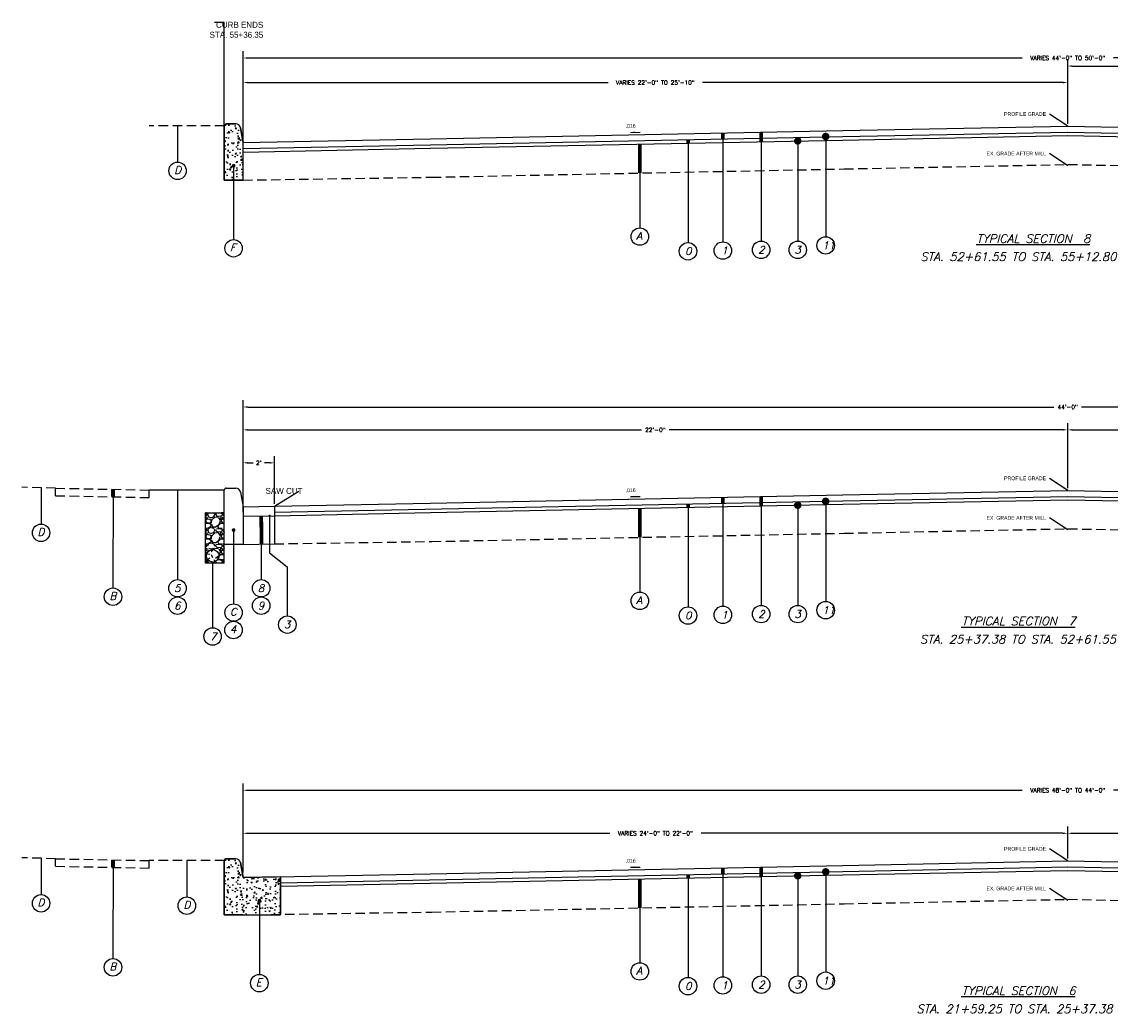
# Model space of a CAD drawing. Header units: feet. Extents: x 0 to 1837476, y 0 to 429622.
# Tile 24 of 33: x 1762581 to 1762610, y 428908 to 428935. Entities that reach past the tile are written whole.
import ezdxf

# ---------------------------------------------------------------- set-up
doc = ezdxf.new("R2010")
doc.units = ezdxf.units.FT
doc.header["$MEASUREMENT"] = 0
doc.linetypes.add('DASHED2', pattern=[0.375, 0.25, -0.125])
doc.layers.add('A-DETL-DIMS', color=1, linetype='Continuous')
doc.styles.add('Annotative', font='txt')
doc.styles.add('SIMPLEX', font='SIMPLEX.shx')
doc.styles.add('Text_30', font='romans.shx', dxfattribs={"oblique": 15, "height": 3})
doc.dimstyles.new('Annotative', dxfattribs={"dimtxt": 0.1128, "dimasz": 0.125, "dimexe": 0.18, "dimexo": 0.0625, "dimgap": 0.09, "dimtad": 0, "dimtih": 1, "dimtoh": 1, "dimdec": 1, "dimzin": 0, "dimdsep": 46, "dimtxsty": 'SIMPLEX', "dimcen": 0.09, "dimclrd": 256, "dimclre": 256, "dimclrt": 256, "dimaunit": 1, "dimadec": 3, "dimazin": 0, "dimtfac": 1, "dimtdec": 1, "dimtofl": 0, "dimtmove": 0, "dimatfit": 3, "dimfxl": 1, "dimtolj": 1, "dimtzin": 0, "dimlwd": -1, "dimlwe": -1, "dimarcsym": 0})

# ---------------------------------------------------------------- blocks, each defined once
blk = doc.blocks.new('*D160')
at = {"layer": 'A-DETL-DIMS', "transparency": 16777216}
for p, q in [((1762587.359027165, 428911.8628873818), (1762587.359027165, 428913.0905960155)), ((1762587.484027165, 428912.9105960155), (1762597.138827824, 428912.9105960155)), ((1762609.229628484, 428912.9105960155), (1762599.574827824, 428912.9105960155)), ((1762609.354628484, 428912.2340862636), (1762609.354628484, 428913.0905960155))]:
    blk.add_line(p, q, dxfattribs=at)
for points in [[(1762587.484027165, 428912.9314293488), (1762587.484027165, 428912.8897626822), (1762587.359027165, 428912.9105960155)], [(1762609.229628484, 428912.9314293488), (1762609.229628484, 428912.8897626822), (1762609.354628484, 428912.9105960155)]]:
    blk.add_solid(points, dxfattribs=at)
at = {"layer": 'A-DETL-DIMS', "transparency": 16777216, "insert": (1762598.356827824, 428912.9105960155), "char_height": 0.1128, "attachment_point": 5, "style": 'SIMPLEX'}
blk.add_mtext('\\A1;VARIES 24\'-0" TO 22\'-0"', dxfattribs=at)
blk = doc.blocks.new('*D161')
at = {"layer": 'A-DETL-DIMS', "transparency": 16777216}
for p, q in [((1762609.354628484, 428912.2340862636), (1762609.354628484, 428913.0905960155)), ((1762609.479628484, 428912.9105960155), (1762619.134429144, 428912.9105960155)), ((1762631.225229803, 428912.9105960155), (1762621.570429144, 428912.9105960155)), ((1762631.350229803, 428911.8628873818), (1762631.350229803, 428913.0905960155))]:
    blk.add_line(p, q, dxfattribs=at)
for points in [[(1762609.479628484, 428912.9314293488), (1762609.479628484, 428912.8897626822), (1762609.354628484, 428912.9105960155)], [(1762631.225229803, 428912.9314293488), (1762631.225229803, 428912.8897626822), (1762631.350229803, 428912.9105960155)]]:
    blk.add_solid(points, dxfattribs=at)
at = {"layer": 'A-DETL-DIMS', "transparency": 16777216, "insert": (1762620.352429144, 428912.9105960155), "char_height": 0.1128, "attachment_point": 5, "style": 'SIMPLEX'}
blk.add_mtext('\\A1;VARIES 24\'-0" TO 22\'-0"', dxfattribs=at)
blk = doc.blocks.new('*D155')
at = {"layer": 'A-DETL-DIMS', "transparency": 16777216}
for p, q in [((1762587.359027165, 428931.3949604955), (1762587.359027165, 428933.7699933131)), ((1762587.484027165, 428933.5899933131), (1762608.136628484, 428933.5899933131)), ((1762631.225229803, 428933.5899933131), (1762610.572628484, 428933.5899933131)), ((1762631.350229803, 428931.3949604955), (1762631.350229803, 428933.7699933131))]:
    blk.add_line(p, q, dxfattribs=at)
for points in [[(1762587.484027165, 428933.6108266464), (1762587.484027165, 428933.5691599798), (1762587.359027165, 428933.5899933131)], [(1762631.225229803, 428933.6108266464), (1762631.225229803, 428933.5691599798), (1762631.350229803, 428933.5899933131)]]:
    blk.add_solid(points, dxfattribs=at)
at = {"layer": 'A-DETL-DIMS', "transparency": 16777216, "insert": (1762609.354628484, 428933.5899933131), "char_height": 0.1128, "attachment_point": 5, "style": 'SIMPLEX'}
blk.add_mtext('\\A1;VARIES 44\'-0" TO 50\'-0"', dxfattribs=at)
blk = doc.blocks.new('*D156')
at = {"layer": 'A-DETL-DIMS', "transparency": 16777216}
for p, q in [((1762587.359027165, 428931.3949604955), (1762587.359027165, 428933.115403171)), ((1762587.484027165, 428932.9354031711), (1762597.095856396, 428932.9354031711)), ((1762609.229628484, 428932.9354031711), (1762599.617799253, 428932.9354031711)), ((1762609.354628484, 428931.8348725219), (1762609.354628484, 428933.115403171))]:
    blk.add_line(p, q, dxfattribs=at)
for points in [[(1762587.484027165, 428932.9562365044), (1762587.484027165, 428932.9145698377), (1762587.359027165, 428932.9354031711)], [(1762609.229628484, 428932.9562365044), (1762609.229628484, 428932.9145698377), (1762609.354628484, 428932.9354031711)]]:
    blk.add_solid(points, dxfattribs=at)
at = {"layer": 'A-DETL-DIMS', "transparency": 16777216, "insert": (1762598.356827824, 428932.9354031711), "char_height": 0.1128, "attachment_point": 5, "style": 'SIMPLEX'}
blk.add_mtext('\\A1;VARIES 22\'-0" TO 25\'-10"', dxfattribs=at)
blk = doc.blocks.new('*D157')
at = {"layer": 'A-DETL-DIMS', "transparency": 16777216}
for p, q in [((1762609.354628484, 428931.8348725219), (1762609.354628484, 428933.5553151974)), ((1762631.350229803, 428932.2747845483), (1762631.350229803, 428933.5553151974)), ((1762609.479628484, 428933.3753151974), (1762619.134429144, 428933.3753151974)), ((1762631.225229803, 428933.3753151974), (1762621.570429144, 428933.3753151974))]:
    blk.add_line(p, q, dxfattribs=at)
for points in [[(1762609.479628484, 428933.3961485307), (1762609.479628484, 428933.3544818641), (1762609.354628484, 428933.3753151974)], [(1762631.225229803, 428933.3961485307), (1762631.225229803, 428933.3544818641), (1762631.350229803, 428933.3753151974)]]:
    blk.add_solid(points, dxfattribs=at)
at = {"layer": 'A-DETL-DIMS', "transparency": 16777216, "insert": (1762620.352429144, 428933.3753151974), "char_height": 0.1128, "attachment_point": 5, "style": 'SIMPLEX'}
blk.add_mtext('\\A1;VARIES 22\'-0" TO 24\'-2"', dxfattribs=at)
blk = doc.blocks.new('*D142')
at = {"layer": 'A-DETL-DIMS', "transparency": 16777216}
for p, q in [((1762587.359027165, 428921.6779996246), (1762587.359027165, 428922.9712440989)), ((1762587.484027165, 428922.7912440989), (1762587.630508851, 428922.7912440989)), ((1762588.075161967, 428922.7912440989), (1762587.92868028, 428922.7912440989)), ((1762588.200161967, 428921.6948223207), (1762588.200161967, 428922.9712440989))]:
    blk.add_line(p, q, dxfattribs=at)
for points in [[(1762587.484027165, 428922.8120774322), (1762587.484027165, 428922.7704107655), (1762587.359027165, 428922.7912440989)], [(1762588.075161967, 428922.8120774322), (1762588.075161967, 428922.7704107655), (1762588.200161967, 428922.7912440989)]]:
    blk.add_solid(points, dxfattribs=at)
at = {"layer": 'A-DETL-DIMS', "transparency": 16777216, "insert": (1762587.779594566, 428922.7912440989), "char_height": 0.1128, "attachment_point": 5, "style": 'SIMPLEX'}
blk.add_mtext("\\A1;2'", dxfattribs=at)
blk = doc.blocks.new('*D134')
at = {"layer": 'A-DETL-DIMS', "transparency": 16777216}
for p, q in [((1762587.359027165, 428922.0853920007), (1762587.359027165, 428924.4604248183)), ((1762587.484027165, 428924.2804248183), (1762608.987999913, 428924.2804248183)), ((1762631.225229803, 428924.2804248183), (1762609.721257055, 428924.2804248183)), ((1762631.350229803, 428922.0853920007), (1762631.350229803, 428924.4604248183))]:
    blk.add_line(p, q, dxfattribs=at)
for points in [[(1762587.484027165, 428924.3012581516), (1762587.484027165, 428924.259591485), (1762587.359027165, 428924.2804248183)], [(1762631.225229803, 428924.3012581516), (1762631.225229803, 428924.259591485), (1762631.350229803, 428924.2804248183)]]:
    blk.add_solid(points, dxfattribs=at)
at = {"layer": 'A-DETL-DIMS', "transparency": 16777216, "insert": (1762609.354628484, 428924.2804248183), "char_height": 0.1128, "attachment_point": 5, "style": 'SIMPLEX'}
blk.add_mtext('\\A1;44\'-0"', dxfattribs=at)
blk = doc.blocks.new('*D135')
at = {"layer": 'A-DETL-DIMS', "transparency": 16777216}
for p, q in [((1762587.359027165, 428911.8628873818), (1762587.359027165, 428914.2379201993)), ((1762587.484027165, 428914.0579201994), (1762608.136628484, 428914.0579201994)), ((1762631.225229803, 428914.0579201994), (1762610.572628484, 428914.0579201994)), ((1762631.350229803, 428911.8628873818), (1762631.350229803, 428914.2379201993))]:
    blk.add_line(p, q, dxfattribs=at)
for points in [[(1762587.484027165, 428914.0787535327), (1762587.484027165, 428914.037086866), (1762587.359027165, 428914.0579201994)], [(1762631.225229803, 428914.0787535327), (1762631.225229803, 428914.037086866), (1762631.350229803, 428914.0579201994)]]:
    blk.add_solid(points, dxfattribs=at)
at = {"layer": 'A-DETL-DIMS', "transparency": 16777216, "insert": (1762609.354628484, 428914.0579201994), "char_height": 0.1128, "attachment_point": 5, "style": 'SIMPLEX'}
blk.add_mtext('\\A1;VARIES 48\'-0" TO 44\'-0"', dxfattribs=at)
blk = doc.blocks.new('*D129')
at = {"layer": 'A-DETL-DIMS', "transparency": 16777216}
for p, q in [((1762587.359027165, 428921.4770059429), (1762587.359027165, 428923.8520387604)), ((1762587.484027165, 428923.6720387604), (1762597.990199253, 428923.6720387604)), ((1762609.229628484, 428923.6720387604), (1762598.723456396, 428923.6720387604)), ((1762609.354628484, 428922.1179116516), (1762609.354628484, 428923.8520387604))]:
    blk.add_line(p, q, dxfattribs=at)
for points in [[(1762587.484027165, 428923.6928720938), (1762587.484027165, 428923.6512054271), (1762587.359027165, 428923.6720387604)], [(1762609.229628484, 428923.6928720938), (1762609.229628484, 428923.6512054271), (1762609.354628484, 428923.6720387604)]]:
    blk.add_solid(points, dxfattribs=at)
at = {"layer": 'A-DETL-DIMS', "transparency": 16777216, "insert": (1762598.356827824, 428923.6720387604), "char_height": 0.1128, "attachment_point": 5, "style": 'SIMPLEX'}
blk.add_mtext('\\A1;22\'-0"', dxfattribs=at)
blk = doc.blocks.new('*D130')
at = {"layer": 'A-DETL-DIMS', "transparency": 16777216}
for p, q in [((1762609.354628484, 428922.1179116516), (1762609.354628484, 428923.8520387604)), ((1762609.479628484, 428923.6720387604), (1762619.985800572, 428923.6720387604)), ((1762631.225229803, 428923.6720387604), (1762620.719057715, 428923.6720387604)), ((1762631.350229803, 428921.4770059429), (1762631.350229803, 428923.8520387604))]:
    blk.add_line(p, q, dxfattribs=at)
for points in [[(1762609.479628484, 428923.6928720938), (1762609.479628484, 428923.6512054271), (1762609.354628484, 428923.6720387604)], [(1762631.225229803, 428923.6928720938), (1762631.225229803, 428923.6512054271), (1762631.350229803, 428923.6720387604)]]:
    blk.add_solid(points, dxfattribs=at)
at = {"layer": 'A-DETL-DIMS', "transparency": 16777216, "insert": (1762620.352429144, 428923.6720387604), "char_height": 0.1128, "attachment_point": 5, "style": 'SIMPLEX'}
blk.add_mtext('\\A1;22\'-0"', dxfattribs=at)

msp = doc.modelspace()

# ---------------------------------------------------------------- hatches: boundary and pattern name
at = {"layer": 'A-DETL-DIMS'}
h = msp.add_hatch(dxfattribs=at)
h.set_pattern_fill('AR-CONC', color=8, scale=0.05)
h.set_pattern_definition([(49.99999999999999, (1762587.222483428, 428931.3297296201), (0.3586300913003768, -0.03137606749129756), [0.03750000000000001, -0.4125]), (355, (1762587.222483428, 428931.3297296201), (-0.06937566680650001, 0.376096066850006), [0.03, -0.33]), (100.45144446, (1762587.252369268, 428931.3271149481), (0.289254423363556, 0.3447199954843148), [0.03187009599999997, -0.3505710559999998]), (46.18420000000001, (1762587.222483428, 428931.4297296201), (0.5336206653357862, -0.08275964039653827), [0.05625, -0.61875]), (96.63563549, (1762587.2669518, 428931.4228329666), (0.4673309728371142, 0.4870593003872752), [0.04780517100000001, -0.52585688]), (351.1841639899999, (1762587.222483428, 428931.4297296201), (0.4673309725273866, 0.4870593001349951), [0.04500000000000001, -0.4950000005]), (21, (1762587.272483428, 428931.4047296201), (0.2984535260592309, -0.2013094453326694), [0.03750000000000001, -0.4125]), (326.0000000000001, (1762587.272483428, 428931.4047296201), (0.1216576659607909, 0.3625750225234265), [0.03, -0.33]), (71.45144474, (1762587.297354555, 428931.3879538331), (0.4201111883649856, 0.1612655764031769), [0.03187009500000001, -0.350571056]), (37.50000000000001, (1762587.222483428, 428931.3297296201), (0.006079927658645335, 0.1664469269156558), [0, -0.326, 0, -0.335, 0, -0.33125]), (7.499999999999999, (1762587.222483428, 428931.3297296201), (0.1315347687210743, 0.1972058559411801), [0, -0.191, 0, -0.3185, 0, -0.12625]), (327.5, (1762587.110983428, 428931.3297296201), (0.2669112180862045, -0.01127743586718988), [0, -0.125, 0, -0.39, 0, -0.5175]), (317.5, (1762587.060983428, 428931.3297296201), (0.2915930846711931, 0.05005249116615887), [0, -0.1625, 0, -0.259, 0, -0.3675])])
h.paths.add_polyline_path([(1762586.859027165, 428930.3324604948), (1762587.359027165, 428930.3345327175), (1762587.359027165, 428931.3324604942), (1762587.29171576, 428931.7284099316, 0.3657103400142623), (1762587.16848378, 428931.8324604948), (1762586.909027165, 428931.8324604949, 0.4142135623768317), (1762586.859027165, 428931.7824604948)])
h = msp.add_hatch(dxfattribs=at)
h.set_pattern_fill('GRAVEL', color=8, scale=0.41665, style=0)
h.set_pattern_definition([(228.012787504, (840886.5953636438, 218355.6626802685), (-3.333200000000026, -3.749850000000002), [0.0560544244, -5.549398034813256]), (184.969740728, (840886.5578651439, 218355.6210152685), (4.99979999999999, 0.4166500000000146), [0.0961911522, -9.52292105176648]), (132.510447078, (840886.4620356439, 218355.6126822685), (4.166500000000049, -4.583149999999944), [0.0678256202, -6.71474498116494]), (267.273689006, (840886.2995421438, 218355.5085197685), (0.4166500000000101, 8.333000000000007), [0.0875956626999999, -8.67196895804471]), (292.833654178, (840886.2953756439, 218355.4210232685), (-2.083249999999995, 4.999800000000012), [0.08589448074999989, -8.503565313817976]), (357.273689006, (840886.3287076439, 218355.3418597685), (-8.333000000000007, 0.4166500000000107), [0.0875956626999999, -8.67196895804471]), (37.6942404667, (840886.4162041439, 218355.3376932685), (-5.416449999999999, -4.166499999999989), [0.11584078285, -11.46822814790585]), (72.2553283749, (840886.5078671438, 218355.4085237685), (2.916550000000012, 9.166300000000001), [0.1093656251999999, -10.82720085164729]), (121.429565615, (840886.5411991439, 218355.5126862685), (-3.333200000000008, 5.416449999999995), [0.0878923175, -8.701349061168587]), (175.236358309, (840886.4953676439, 218355.5876832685), (4.583149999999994, -0.4166500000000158), [0.1003426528, -4.916787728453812]), (222.397437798, (840886.3953716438, 218355.5960162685), (-4.999799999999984, -4.583149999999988), [0.1297648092, -12.84672569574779]), (138.814074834, (840886.7120256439, 218355.5043532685), (-2.916550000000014, 2.4999), [0.04429031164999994, -4.384759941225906]), (171.46923439, (840886.6786936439, 218355.5335187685), (5.416449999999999, -0.833299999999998), [0.08426204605, -8.341962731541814]), (225, (840886.5953636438, 218355.5460182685), (-4.625744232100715e-17, -0.4166499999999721), [0.05892305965, -0.5303090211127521]), (203.198590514, (840886.5661981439, 218355.5960162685), (2.083249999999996, 0.8332999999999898), [0.0317312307, -3.141380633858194]), (291.801409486, (840886.5370326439, 218355.5835167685), (-0.4166499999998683, 1.249950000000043), [0.04487445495, -2.19885446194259]), (30.96375653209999, (840886.5536986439, 218355.5418517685), (1.249950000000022, 0.8332999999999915), [0.07288416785, -2.356581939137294]), (161.565051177, (840886.6161961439, 218355.5793502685), (0.8333000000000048, -0.4166499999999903), [0.05270247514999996, -1.264860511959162]), (16.389540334, (840886.2953756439, 218355.5835167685), (4.166499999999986, 1.249950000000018), [0.07383038, -7.309226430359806]), (70.3461759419, (840886.3662061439, 218355.6043492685), (-1.666600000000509, -4.583150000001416), [0.06193960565, -6.132007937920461]), (293.198590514, (840886.6161961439, 218355.6626802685), (-0.8332999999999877, 2.083249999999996), [0.06346204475, -3.109649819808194]), (343.610459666, (840886.6411951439, 218355.6043492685), (-4.166499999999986, 1.249950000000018), [0.07383037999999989, -7.309226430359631]), (339.44395478, (840886.2953756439, 218355.3251937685), (-2.083250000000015, 0.8333000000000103), [0.07119715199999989, -3.488662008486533]), (294.775140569, (840886.3620396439, 218355.3001947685), (-2.083250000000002, 4.583150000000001), [0.05965511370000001, -5.905865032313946]), (66.8014094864, (840886.6203626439, 218355.2460302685), (0.8332999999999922, 2.083249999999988), [0.06346204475, -3.109649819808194]), (17.3540246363, (840886.6453616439, 218355.3043612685), (-5.41644999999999, -1.666599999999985), [0.06984345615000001, -6.914483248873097]), (69.44395478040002, (840886.4162041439, 218355.2460302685), (-0.833300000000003, -2.083249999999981), [0.03559857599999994, -3.524260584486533]), (101.309932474, (840886.5953636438, 218355.2460302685), (-0.4166499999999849, 1.666600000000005), [0.0212449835, -2.10326149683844]), (165.963756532, (840886.5911971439, 218355.2668627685), (1.249949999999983, -0.4166500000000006), [0.08589448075, -1.631997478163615]), (186.009005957, (840886.5078671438, 218355.2876952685), (4.16650000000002, 0.416649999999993), [0.0796009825, -7.880486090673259]), (303.690067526, (840886.5536986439, 218355.5043532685), (-0.4166499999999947, 0.8332999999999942), [0.06009009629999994, -1.442162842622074]), (353.157226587, (840886.5870306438, 218355.4543552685), (7.083050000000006, -0.833300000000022), [0.1049099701, -10.38606896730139]), (60.9453959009, (840886.6911931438, 218355.4418557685), (-1.66659999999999, -2.916549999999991), [0.0428966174, -4.246777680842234]), (90, (840886.7120256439, 218355.4793542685), (-0.41665, 0.41665), [0.024999, -0.391651]), (120.256437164, (840886.4995341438, 218355.3001947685), (1.666600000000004, -2.916550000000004), [0.0578826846, -5.730404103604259]), (48.01278750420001, (840886.4703686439, 218355.3501927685), (3.3332, 3.74984999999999), [0.1121088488, -5.493343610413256]), (0, (840886.5453656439, 218355.4335227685), (0.41665, 0.41665), [0.108329, -0.308321]), (325.3048464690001, (840886.6536946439, 218355.4335227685), (4.166500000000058, -2.916549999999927), [0.0658781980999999, -6.521936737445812]), (254.054604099, (840886.7078591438, 218355.3960242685), (-0.4166500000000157, -1.666600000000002), [0.0606650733, -2.972592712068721]), (207.645975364, (840886.6911931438, 218355.3376932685), (-7.91634999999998, -4.166500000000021), [0.09877313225, -9.778556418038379]), (175.42607874, (840886.6036966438, 218355.2918617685), (-5.416449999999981, 0.4166500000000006), [0.10449540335, -10.34503343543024])])
h.paths.add_polyline_path([(1762586.859027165, 428921.4587380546), (1762586.359027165, 428921.4587380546), (1762586.359027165, 428920.1154996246), (1762586.551805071, 428920.1154996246), (1762586.551805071, 428920.1440078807, -0.414213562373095), (1762586.384305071, 428920.3115078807, -1), (1762586.719305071, 428920.3115078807, -0.414213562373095), (1762586.551805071, 428920.1440078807), (1762586.551805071, 428920.1154996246), (1762586.859027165, 428920.1154996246)])
h = msp.add_hatch(dxfattribs=at)
h.set_pattern_fill('AR-CONC', color=8, scale=0.05)
h.set_pattern_definition([(49.99999999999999, (1762587.222483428, 428911.7289433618), (0.3586300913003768, -0.03137606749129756), [0.03750000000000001, -0.4125]), (355, (1762587.222483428, 428911.7289433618), (-0.06937566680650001, 0.376096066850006), [0.03, -0.33]), (100.45144446, (1762587.252369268, 428911.7263286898), (0.289254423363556, 0.3447199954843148), [0.03187009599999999, -0.3505710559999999]), (46.18420000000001, (1762587.222483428, 428911.8289433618), (0.5336206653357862, -0.08275964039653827), [0.05625, -0.61875]), (96.63563549, (1762587.2669518, 428911.8220467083), (0.4673309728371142, 0.4870593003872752), [0.04780517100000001, -0.52585688]), (351.1841639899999, (1762587.222483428, 428911.8289433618), (0.4673309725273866, 0.4870593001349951), [0.04500000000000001, -0.4950000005]), (21, (1762587.272483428, 428911.8039433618), (0.2984535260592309, -0.2013094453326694), [0.03750000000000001, -0.4125]), (326.0000000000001, (1762587.272483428, 428911.8039433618), (0.1216576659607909, 0.3625750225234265), [0.03, -0.33]), (71.45144474, (1762587.297354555, 428911.7871675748), (0.4201111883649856, 0.1612655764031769), [0.03187009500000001, -0.350571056]), (37.50000000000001, (1762587.222483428, 428911.7289433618), (0.006079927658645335, 0.1664469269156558), [0, -0.326, 0, -0.335, 0, -0.33125]), (7.499999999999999, (1762587.222483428, 428911.7289433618), (0.1315347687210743, 0.1972058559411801), [0, -0.191, 0, -0.3185, 0, -0.12625]), (327.5, (1762587.110983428, 428911.7289433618), (0.2669112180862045, -0.01127743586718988), [0, -0.125, 0, -0.39, 0, -0.5175]), (317.5, (1762587.060983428, 428911.7289433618), (0.2915930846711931, 0.05005249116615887), [0, -0.1625, 0, -0.259, 0, -0.3675])])
h.paths.add_polyline_path([(1762586.859027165, 428910.7316742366), (1762588.359027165, 428910.7316742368), (1762588.359027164, 428911.7516742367), (1762587.359027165, 428911.7316742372), (1762587.29171576, 428912.1276236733, 0.365710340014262), (1762587.16848378, 428912.2316742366), (1762586.909027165, 428912.2316742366, 0.4142135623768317), (1762586.859027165, 428912.1816742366)])

# ---------------------------------------------------------------- linework, layer by layer
for p, q in [((1762586.909027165, 428931.8324604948), (1762587.16848378, 428931.8324604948)), ((1762587.29171576, 428931.7284099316), (1762587.359027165, 428931.3324604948)), ((1762587.359027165, 428930.3324604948), (1762586.859027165, 428930.3324604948)), ((1762586.909027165, 428922.1154996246), (1762587.16848378, 428922.1154996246)), ((1762587.29171576, 428922.0114490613), (1762587.359027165, 428921.6154996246)), ((1762587.359027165, 428921.6154996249), (1762587.359027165, 428920.6154996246)), ((1762587.359027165, 428921.6154996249), (1762587.359027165, 428920.6154996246)), ((1762586.359027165, 428920.1154996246), (1762586.359027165, 428921.4587380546)), ((1762586.359027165, 428921.4587380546), (1762586.859027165, 428921.4587380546)), ((1762587.359027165, 428920.6154996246), (1762586.859027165, 428920.6154996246)), ((1762586.859027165, 428920.1154996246), (1762586.359027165, 428920.1154996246)), ((1762586.909027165, 428912.2316742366), (1762587.16848378, 428912.2316742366)), ((1762587.29171576, 428912.1276236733), (1762587.359027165, 428911.7316742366)), ((1762588.359027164, 428911.7516742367), (1762588.359027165, 428910.7488337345)), ((1762587.359027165, 428910.7316742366), (1762586.859027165, 428910.7316742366))]:
    msp.add_line(p, q, dxfattribs=at)
at = {"layer": 'A-DETL-DIMS', "color": 1}
for p, q in [((1762603.355828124, 428931.6523965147), (1762609.354628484, 428931.7723725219)), ((1762609.354628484, 428931.7723725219), (1762615.353428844, 428931.6523965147)), ((1762592.358027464, 428931.4324405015), (1762603.355828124, 428931.6523965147)), ((1762592.358027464, 428931.272472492), (1762603.355828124, 428931.4924285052)), ((1762603.355828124, 428931.4924285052), (1762609.354628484, 428931.6124045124)), ((1762609.351429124, 428931.6124045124), (1762615.350229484, 428931.4924285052)), ((1762587.359027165, 428931.3324604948), (1762592.358027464, 428931.4324405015)), ((1762587.359027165, 428931.1724924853), (1762592.358027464, 428931.272472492)), ((1762592.358027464, 428921.7154796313), (1762603.355828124, 428921.9354356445)), ((1762603.355828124, 428921.9354356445), (1762609.354628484, 428922.0554116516)), ((1762603.359027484, 428921.7754676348), (1762609.357827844, 428921.895443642)), ((1762609.354628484, 428922.0554116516), (1762615.353428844, 428921.9354356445)), ((1762609.354628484, 428921.895443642), (1762615.353428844, 428921.7754676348)), ((1762588.200161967, 428921.6323223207), (1762592.358027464, 428921.7154796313)), ((1762588.201761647, 428921.4723223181), (1762603.359027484, 428921.7754676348)), ((1762592.358027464, 428911.8316542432), (1762603.355828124, 428912.0516102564)), ((1762603.355828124, 428912.0516102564), (1762609.354628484, 428912.1715862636)), ((1762609.354628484, 428912.1715862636), (1762615.353428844, 428912.0516102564)), ((1762587.359027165, 428911.7316742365), (1762592.358027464, 428911.8316542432)), ((1762588.357427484, 428911.5916742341), (1762603.355828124, 428911.8916422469)), ((1762603.355828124, 428911.8916422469), (1762609.354628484, 428912.0116182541)), ((1762609.351429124, 428912.0116182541), (1762615.350229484, 428911.8916422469))]:
    msp.add_line(p, q, dxfattribs=at)
at = {"layer": 'A-DETL-DIMS', "linetype": 'DASHED2'}
for p, q in [((1762582.359826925, 428922.1154836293), (1762581.457914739, 428922.142378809)), ((1762582.359826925, 428912.2316582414), (1762581.457914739, 428912.258553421))]:
    msp.add_line(p, q, dxfattribs=at)
at = {"layer": 'A-DETL-DIMS'}
for points in [[(1762586.859027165, 428931.7824604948), (1762586.859027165, 428934.535280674), (1762586.601837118, 428934.535280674)], [(1762585.612275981, 428931.7824604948), (1762585.61305688, 428930.8144119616)], [(1762586.859027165, 428930.3324604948), (1762586.859027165, 428931.7824604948)], [(1762600.159987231, 428931.5084636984), (1762600.157710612, 428928.6862332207)], [(1762601.181550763, 428931.4949340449), (1762601.17930154, 428928.7066650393)], [(1762602.899716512, 428931.4953146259), (1762602.899716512, 428928.82364409)], [(1762599.230901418, 428931.409929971), (1762599.228689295, 428928.6676527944)], [(1762602.155306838, 428931.378336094), (1762602.155306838, 428928.7066655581)], [(1762597.945330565, 428931.169111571), (1762597.943628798, 428929.059501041)], [(1762587.108435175, 428930.7142644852), (1762587.107605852, 428928.7477133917)], [(1762581.973963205, 428922.1269901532), (1762581.973182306, 428921.15894162)], [(1762583.892184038, 428922.0848364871), (1762583.890060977, 428919.4529651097)], [(1762585.612275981, 428922.0654996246), (1762585.612275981, 428919.6794127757)], [(1762586.859027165, 428921.4587380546), (1762586.859027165, 428922.0654996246)], [(1762588.200161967, 428921.6323223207), (1762588.200161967, 428920.6302622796)], [(1762599.230901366, 428921.6929051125), (1762599.228689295, 428918.9506919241)], [(1762600.159987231, 428921.7915028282), (1762600.157710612, 428918.9692723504)], [(1762601.181550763, 428921.7779731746), (1762601.17930154, 428918.989704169)], [(1762602.155306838, 428921.6613752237), (1762602.155306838, 428918.9897046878)], [(1762602.899687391, 428921.766280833), (1762602.899687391, 428919.094610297)], [(1762586.859027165, 428920.1154996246), (1762586.859027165, 428921.4587380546)], [(1762587.844102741, 428921.3751511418), (1762587.844102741, 428919.6794127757)], [(1762588.068339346, 428921.3813293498), (1762588.068339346, 428920.3878863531)], [(1762597.945330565, 428921.4521507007), (1762597.943628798, 428919.3425401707)], [(1762587.108435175, 428920.9973036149), (1762587.107605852, 428919.0307525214)], [(1762586.549220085, 428920.1440278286), (1762586.547807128, 428918.3924434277)], [(1762588.068339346, 428920.3878863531), (1762588.540093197, 428920.0219480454)], [(1762588.540093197, 428920.0219480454), (1762588.540093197, 428918.7096588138)], [(1762581.973963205, 428912.2431647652), (1762581.973182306, 428911.275116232)], [(1762583.892184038, 428912.2010110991), (1762583.890060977, 428909.5691397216)], [(1762585.859027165, 428912.1816742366), (1762585.859808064, 428911.2136257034)], [(1762586.859027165, 428910.7316742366), (1762586.859027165, 428912.1816742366)], [(1762599.230901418, 428911.8091437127), (1762599.228689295, 428909.0668665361)], [(1762600.159987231, 428911.9076774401), (1762600.157710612, 428909.0854469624)], [(1762601.181550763, 428911.8941477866), (1762601.17930154, 428909.105878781)], [(1762602.155306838, 428911.7775498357), (1762602.155306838, 428909.1058792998)], [(1762602.899716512, 428911.8825200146), (1762602.899716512, 428909.2108494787)], [(1762597.945330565, 428911.5683253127), (1762597.943628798, 428909.4587147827)], [(1762587.796781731, 428911.1134782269), (1762587.795952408, 428909.1469271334)]]:
    msp.add_lwpolyline(points, dxfattribs=at)
at = {"layer": 'A-DETL-DIMS', "linetype": 'DASHED2'}
for points in [[(1762586.859027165, 428931.7824604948), (1762584.859027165, 428931.7824604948)], [(1762586.859027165, 428912.1816742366), (1762584.859027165, 428912.1816742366)]]:
    msp.add_lwpolyline(points, dxfattribs=at)
at = {"layer": 'A-DETL-DIMS'}
for points in [[(1762587.359027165, 428931.3324604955), (1762587.29171576, 428931.7284099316, 0.3657103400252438), (1762587.16848378, 428931.8324604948), (1762586.909027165, 428931.8324604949, 0.4142135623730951), (1762586.859027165, 428931.7824604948), (1762586.859027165, 428930.3324604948), (1762587.359027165, 428930.3324604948)], [(1762587.359027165, 428911.7316742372), (1762587.29171576, 428912.1276236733, 0.3657103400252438), (1762587.16848378, 428912.2316742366), (1762586.909027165, 428912.2316742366, 0.4142135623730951), (1762586.859027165, 428912.1816742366), (1762586.859027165, 428910.7316742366), (1762587.359027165, 428910.7316742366)]]:
    msp.add_lwpolyline(points, format="xyb", dxfattribs=at)
for points in [[(1762587.359027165, 428931.3324604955), (1762587.29171576, 428931.7284099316, 0.3657103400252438), (1762587.16848378, 428931.8324604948), (1762586.909027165, 428931.8324604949, 0.4142135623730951), (1762586.859027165, 428931.7824604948), (1762586.859027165, 428930.3324604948), (1762587.359027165, 428930.3345327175), (1762587.359027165, 428931.3324604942), (1762587.359027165, 428931.3324604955)], [(1762587.359027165, 428911.7316742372), (1762587.29171576, 428912.1276236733, 0.3657103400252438), (1762587.16848378, 428912.2316742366), (1762586.909027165, 428912.2316742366, 0.4142135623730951), (1762586.859027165, 428912.1816742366), (1762586.859027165, 428910.7316742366), (1762588.359027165, 428910.7316742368), (1762588.359027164, 428911.7516742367), (1762587.359027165, 428911.7316742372)]]:
    msp.add_lwpolyline(points, format="xyb", close=True, dxfattribs=at)
at = {"layer": 'A-DETL-DIMS', "color": 1}
for points in [[(1762587.359027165, 428931.0824105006), (1762592.363026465, 428931.1824904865), (1762603.360827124, 428931.4024464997), (1762609.354628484, 428931.522322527), (1762615.348429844, 428931.4024464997), (1762626.346230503, 428931.1824904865), (1762630.509095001, 428931.0992331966)], [(1762584.855027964, 428921.8655396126), (1762584.855027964, 428922.0655796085)], [(1762586.859027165, 428922.0654996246), (1762584.859027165, 428922.0654996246)], [(1762588.200161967, 428921.3822723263), (1762592.363026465, 428921.4655296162), (1762603.360827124, 428921.6854856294), (1762609.354628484, 428921.8053616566), (1762615.348429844, 428921.6854856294), (1762626.346230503, 428921.4655296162), (1762630.509095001, 428921.3822723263)], [(1762584.855027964, 428911.9817142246), (1762584.855027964, 428912.1817542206)], [(1762588.359027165, 428911.5016242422), (1762592.363026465, 428911.5817042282), (1762603.360827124, 428911.8016602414), (1762609.354628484, 428911.9215362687), (1762615.348429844, 428911.8016602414), (1762626.346230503, 428911.5817042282), (1762630.350229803, 428911.5016242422)]]:
    msp.add_lwpolyline(points, dxfattribs=at)
at = {"layer": 'A-DETL-DIMS'}
for points, const_width in [([(1762600.159987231, 428931.4300100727), (1762600.159282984, 428931.5884656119)], 0.09999), ([(1762601.181440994, 428931.3588587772), (1762601.180873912, 428931.6088974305)], 0.09999), ([(1762597.944808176, 428930.5215270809), (1762597.944432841, 428931.2941186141)], 0.09999), ([(1762599.23082875, 428931.3198465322), (1762599.230624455, 428931.4099244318)], 0.09999), ([(1762583.892022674, 428921.8847997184), (1762583.892184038, 428922.0848364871)], 0.09999), ([(1762600.159645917, 428921.7114800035), (1762600.159282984, 428921.8715047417)], 0.09999), ([(1762601.181440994, 428921.6418979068), (1762601.180873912, 428921.8919365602)], 0.09999), ([(1762597.944808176, 428920.8045662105), (1762597.944432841, 428921.5771577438)], 0.09999), ([(1762599.23082875, 428921.6028856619), (1762599.2306246, 428921.6928995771)], 0.09999), ([(1762587.844102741, 428921.3751511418), (1762587.855419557, 428920.6250610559)], 0.1), ([(1762583.892022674, 428912.0009743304), (1762583.892184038, 428912.2010110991)], 0.09999), ([(1762600.159645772, 428911.8277185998), (1762600.159282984, 428911.9876793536)], 0.09999), ([(1762601.181440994, 428911.7580725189), (1762601.180873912, 428912.0081111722)], 0.09999), ([(1762597.944808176, 428910.9207408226), (1762597.944432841, 428911.6933323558)], 0.09999), ([(1762599.23082875, 428911.719060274), (1762599.230624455, 428911.8091381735)], 0.09999)]:
    msp.add_lwpolyline(points, dxfattribs=dict(at, const_width=const_width))
for points, const_width in [([(1762602.205306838, 428931.378336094, -1), (1762602.105306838, 428931.378336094, -1)], 0.1), ([(1762602.949716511, 428931.4953146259, -1), (1762602.849716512, 428931.4953146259, -1)], 0.1), ([(1762587.083435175, 428930.7142644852, 1), (1762587.133435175, 428930.7142644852, 1)], 0.05), ([(1762602.205306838, 428921.6613752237, -1), (1762602.105306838, 428921.6613752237, -1)], 0.1), ([(1762602.949687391, 428921.766280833, -1), (1762602.84968739, 428921.766280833, -1)], 0.1), ([(1762588.083964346, 428921.3796358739, -1), (1762588.052714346, 428921.3796358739, -1)], 0.03125000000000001), ([(1762587.083435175, 428920.9973036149, 1), (1762587.133435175, 428920.9973036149, 1)], 0.05), ([(1762602.205306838, 428911.7775498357, -1), (1762602.105306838, 428911.7775498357, -1)], 0.1), ([(1762602.949716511, 428911.8825200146, -1), (1762602.849716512, 428911.8825200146, -1)], 0.1), ([(1762587.771781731, 428911.1134782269, 1), (1762587.821781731, 428911.1134782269, 1)], 0.05)]:
    msp.add_lwpolyline(points, format="xyb", close=True, dxfattribs=dict(at, const_width=const_width))
at = {"layer": 'A-DETL-DIMS', "color": 8, "linetype": 'DASHED2'}
for points in [[(1762587.359027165, 428930.3324604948), (1762592.391113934, 428930.410453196), (1762603.388914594, 428930.6304092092), (1762609.362719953, 428930.7498853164), (1762615.336525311, 428930.6304092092), (1762626.334325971, 428930.410453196), (1762631.358321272, 428930.3343668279)], [(1762588.200161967, 428920.6302622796), (1762592.391113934, 428920.6934923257), (1762603.388914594, 428920.9134483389), (1762609.362719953, 428921.0329244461), (1762615.336525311, 428920.9134483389), (1762626.334325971, 428920.6934923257), (1762631.358321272, 428920.6174059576)], [(1762587.359027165, 428910.7337464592), (1762592.391113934, 428910.8096669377), (1762603.388914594, 428911.0296229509), (1762609.362719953, 428911.1490990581), (1762615.336525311, 428911.0296229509), (1762626.334325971, 428910.8096669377), (1762631.358321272, 428910.7335805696)]]:
    msp.add_lwpolyline(points, dxfattribs=at)
at = {"layer": 'A-DETL-DIMS', "color": 1, "linetype": 'DASHED2'}
for points in [[(1762582.359826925, 428922.1154836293), (1762584.859027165, 428922.0654996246)], [(1762582.359826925, 428921.9154436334), (1762582.359826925, 428922.1154836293)], [(1762582.359826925, 428921.9154436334), (1762584.855027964, 428921.8655396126)], [(1762582.359826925, 428912.2316582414), (1762584.859027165, 428912.1816742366)], [(1762582.359826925, 428912.0316182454), (1762582.359826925, 428912.2316582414)], [(1762582.359826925, 428912.0316182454), (1762584.855027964, 428911.9817142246)]]:
    msp.add_lwpolyline(points, dxfattribs=at)
at = {"layer": 'A-DETL-DIMS', "color": 3}
for points in [[(1762587.359027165, 428921.6154996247), (1762588.200161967, 428921.6323223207)], [(1762587.359027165, 428921.3654496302), (1762588.200161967, 428921.3822723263)], [(1762587.359027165, 428920.6175718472), (1762588.200161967, 428920.6302622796)]]:
    msp.add_lwpolyline(points, dxfattribs=at)
at = {"layer": 'A-DETL-DIMS'}
for centre, radius in [((1762585.613514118, 428930.58141322), 0.2329991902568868), ((1762597.94317156, 428928.8265022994), 0.2329991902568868), ((1762587.106952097, 428928.5147147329), 0.2329991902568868), ((1762581.972725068, 428920.9259428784), 0.2329991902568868), ((1762586.551805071, 428920.3115078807), 0.1675), ((1762583.890060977, 428919.2199659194), 0.2329991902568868), ((1762597.94317156, 428919.1095414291), 0.2329991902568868), ((1762587.106952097, 428918.7977538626), 0.2329991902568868), ((1762581.972725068, 428911.0421174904), 0.2329991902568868), ((1762585.860265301, 428910.9806269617), 0.2329991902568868), ((1762583.890060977, 428909.3361405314), 0.2329991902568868), ((1762597.94317156, 428909.2257160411), 0.2329991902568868), ((1762587.795298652, 428908.9139284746), 0.2329991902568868)]:
    msp.add_circle(centre, radius, dxfattribs=at)
at = {"layer": 'A-DETL-DIMS', "color": 2}
for centre in [(1762599.228197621, 428928.4346541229), (1762600.157218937, 428928.4532345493), (1762601.178809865, 428928.4736663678), (1762602.155306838, 428928.4736663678), (1762602.899716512, 428928.5906448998), (1762585.612275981, 428919.4464135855), (1762587.844102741, 428919.4464135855), (1762585.612275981, 428918.9804152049), (1762587.844102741, 428918.9804152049), (1762601.178809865, 428918.7567054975), (1762602.155306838, 428918.7567054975), (1762602.899687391, 428918.8616111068), (1762588.540093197, 428918.4766596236), (1762599.228197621, 428918.7176932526), (1762600.157218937, 428918.736273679), (1762587.106494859, 428918.3317559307), (1762586.547619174, 428918.1594443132), (1762602.899716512, 428908.9778502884), (1762599.228197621, 428908.8338678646), (1762600.157218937, 428908.852448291), (1762601.178809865, 428908.8728801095), (1762602.155306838, 428908.8728801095)]:
    msp.add_circle(centre, 0.2329991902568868, dxfattribs=at)
at = {"layer": 'A-DETL-DIMS'}
for centre, radius, start, end in [((1762586.909027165, 428931.7824604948), 0.05, 90, 180), ((1762587.16848378, 428931.7074604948), 0.125, 9.648045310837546, 90), ((1762586.909027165, 428922.0654996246), 0.05, 90, 180), ((1762587.16848378, 428921.9904996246), 0.125, 9.648045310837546, 90), ((1762586.909027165, 428912.1816742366), 0.05, 90, 180), ((1762587.16848378, 428912.1066742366), 0.125, 9.648045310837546, 90)]:
    msp.add_arc(centre, radius, start, end, dxfattribs=at)

# ---------------------------------------------------------------- texts
at = {"layer": 'A-DETL-DIMS', "style": 'Annotative'}
for p in [(1762597.564619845, 428931.7253483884), (1762597.564619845, 428922.0083875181), (1762597.564619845, 428912.1245621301)]:
    msp.add_text('.016', height=0.1, rotation=1.145762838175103, dxfattribs=at).set_placement(p)
at = {"layer": 'A-DETL-DIMS', "color": 3, "style": 'Text_30', "oblique": 15}
for s, p in [('%%UTYPICAL SECTION  8', (1762606.921303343, 428928.6613031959)), ('STA. 52+61.55 TO STA. 55+12.80', (1762605.426572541, 428928.1778998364)), ('%%UTYPICAL SECTION  7', (1762606.529286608, 428918.4574988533)), ('STA. 25+37.38 TO STA. 52+61.55', (1762605.41466423, 428917.9740954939)), ('%%UTYPICAL SECTION  6', (1762606.529286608, 428908.5980961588)), ('STA. 21+59.25 TO STA. 25+37.38', (1762605.322902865, 428908.1146927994))]:
    msp.add_text(s, height=0.225, dxfattribs=at).set_placement(p)
at = {"layer": 'A-DETL-DIMS', "color": 3, "style": 'Annotative'}
for s, insert, char_height, attachment_point in [('\\A1;\\pxqr;CURB ENDS\\PSTA. 55+36.35', (1762586.466243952, 428934.1265590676), 0.16, 7), ('\\A1;PROFILE GRADE', (1762608.77791096, 428932.0438631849), 0.1, 9), ('\\A1;EX. GRADE AFTER MILL', (1762608.77791096, 428930.9885507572), 0.1, 9), ('\\A1;PROFILE GRADE', (1762608.77791096, 428922.3269023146), 0.1, 9), ('\\A1;\\pxql;SAW CUT', (1762588.945832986, 428921.9605283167), 0.16, 9), ('\\A1;EX. GRADE AFTER MILL', (1762608.77791096, 428921.271589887), 0.1, 9), ('\\A1;PROFILE GRADE', (1762608.77791096, 428912.4430769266), 0.1, 9), ('\\A1;EX. GRADE AFTER MILL', (1762608.77791096, 428911.387764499), 0.1, 9)]:
    msp.add_mtext(s, dxfattribs=dict(at, insert=insert, char_height=char_height, attachment_point=attachment_point))
at = {"layer": 'A-DETL-DIMS', "char_height": 0.199991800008, "width": 13.66884137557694, "style": 'Text_30'}
for s, insert, attachment_point in [('D', (1762585.707338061, 428930.7019023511), 3), ('A', (1762597.849347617, 428928.9469914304), 1), ('F', (1762587.013128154, 428928.635203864), 1), ('D', (1762581.878901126, 428921.0464320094), 1), ('B', (1762583.796237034, 428919.3404550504), 1), ('A', (1762597.849347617, 428919.2300305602), 1), ('C', (1762587.013128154, 428918.9182429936), 1), ('D', (1762581.878901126, 428911.1626066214), 1), ('D', (1762585.954089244, 428911.1011160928), 3), ('B', (1762583.796237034, 428909.4566296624), 1), ('A', (1762597.849347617, 428909.3462051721), 1), ('E', (1762587.70147471, 428909.0344176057), 1)]:
    msp.add_mtext(s, dxfattribs=dict(at, insert=insert, attachment_point=attachment_point))
at = {"layer": 'A-DETL-DIMS', "color": 2, "char_height": 0.199991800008, "width": 13.66884137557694, "attachment_point": 1, "style": 'Text_30'}
for s, insert in [('2', (1762601.099725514, 428928.5747388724)), ('3', (1762602.064039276, 428928.5747388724)), ('11', (1762602.80844895, 428928.6917174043)), ('0', (1762599.14911327, 428928.5357266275)), ('1', (1762600.117270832, 428928.5543070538)), ('5', (1762585.521008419, 428919.54748609)), ('8', (1762587.752835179, 428919.54748609)), ('6', (1762585.521008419, 428919.0814877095)), ('9', (1762587.752835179, 428919.0814877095)), ('0', (1762599.14911327, 428918.8187657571)), ('1', (1762600.117270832, 428918.8373461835)), ('2', (1762601.099725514, 428918.857778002)), ('3', (1762602.064039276, 428918.857778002)), ('11', (1762602.808419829, 428918.9626836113)), ('4', (1762587.012670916, 428918.4522450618)), ('3', (1762588.448825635, 428918.5777321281)), ('7', (1762586.479706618, 428918.2605168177)), ('0', (1762599.14911327, 428908.9349403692)), ('1', (1762600.117270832, 428908.9535207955)), ('2', (1762601.099725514, 428908.9739526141)), ('3', (1762602.064039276, 428908.9739526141)), ('11', (1762602.80844895, 428909.0789227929))]:
    msp.add_mtext(s, dxfattribs=dict(at, insert=insert))

# ---------------------------------------------------------------- dimensions: what is measured, and where the dimension line sits
at = {"layer": 'A-DETL-DIMS'}
for base, p1, p2, text, picture, middle in [((1762631.350229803, 428933.5899933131), (1762587.359027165, 428931.3324604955), (1762631.350229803, 428931.3324604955), 'VARIES 44\'-0" TO 50\'-0"', '*D155', (1762609.354628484, 428933.5899933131)), ((1762631.350229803, 428933.3753151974), (1762609.354628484, 428931.7723725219), (1762631.350229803, 428932.2122845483), 'VARIES 22\'-0" TO 24\'-2"', '*D157', (1762620.352429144, 428933.3753151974)), ((1762609.354628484, 428932.9354031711), (1762587.359027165, 428931.3324604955), (1762609.354628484, 428931.7723725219), 'VARIES 22\'-0" TO 25\'-10"', '*D156', (1762598.356827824, 428932.9354031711)), ((1762631.350229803, 428924.2804248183), (1762587.359027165, 428922.0228920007), (1762631.350229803, 428922.0228920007), '44\'-0"', '*D134', (1762609.354628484, 428924.2804248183)), ((1762609.354628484, 428923.6720387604), (1762587.359027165, 428921.4145059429), (1762609.354628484, 428922.0554116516), '22\'-0"', '*D129', (1762598.356827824, 428923.6720387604)), ((1762588.200161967, 428922.7912440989), (1762587.359027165, 428921.6154996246), (1762588.200161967, 428921.6323223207), "2'", '*D142', (1762587.779594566, 428922.7912440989)), ((1762631.350229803, 428914.0579201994), (1762587.359027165, 428911.8003873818), (1762631.350229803, 428911.8003873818), 'VARIES 48\'-0" TO 44\'-0"', '*D135', (1762609.354628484, 428914.0579201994)), ((1762609.354628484, 428912.9105960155), (1762587.359027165, 428911.8003873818), (1762609.354628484, 428912.1715862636), 'VARIES 24\'-0" TO 22\'-0"', '*D160', (1762598.356827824, 428912.9105960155)), ((1762631.350229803, 428912.9105960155), (1762609.354628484, 428912.1715862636), (1762631.350229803, 428911.8003873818), 'VARIES 24\'-0" TO 22\'-0"', '*D161', (1762620.352429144, 428912.9105960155))]:
    dim = msp.add_linear_dim(base=base, p1=p1, p2=p2, text=text, dimstyle='Annotative', dxfattribs=at)
    dim.commit()
    dim.dimension.update_dxf_attribs({"geometry": picture, "text_midpoint": middle})
dim = msp.add_linear_dim(base=(1762609.354628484, 428923.6720387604), p1=(1762631.350229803, 428921.4145059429), p2=(1762609.354628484, 428922.0554116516), angle=180, text='22\'-0"', dimstyle='Annotative', dxfattribs=at)
dim.commit()
dim.dimension.update_dxf_attribs({"geometry": '*D130', "text_midpoint": (1762620.352429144, 428923.6720387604)})

# ---------------------------------------------------------------- leaders
for points, override in [([(1762609.354628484, 428931.7723725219), (1762608.86791096, 428932.0938631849)], {"dimscale": 0, "dimgap": 0.09, "dimtad": 0}), ([(1762597.692110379, 428931.6064101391), (1762597.951837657, 428931.6116046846)], {"dimscale": 0, "dimgap": 0.09, "dimtad": 0}), ([(1762609.354628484, 428930.7170600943), (1762608.86791096, 428931.0385507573)], {"dimscale": 0, "dimgap": 0.09, "dimtad": 0}), ([(1762609.354628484, 428922.0554116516), (1762608.86791096, 428922.3769023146)], {"dimscale": 0, "dimgap": 0.09, "dimtad": 0}), ([(1762588.200161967, 428921.6323223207), (1762588.851072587, 428922.0317252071)], {"dimscale": 0}), ([(1762597.692110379, 428921.8894492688), (1762597.951837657, 428921.8946438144)], {"dimscale": 0, "dimgap": 0.09, "dimtad": 0}), ([(1762609.354628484, 428921.000099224), (1762608.86791096, 428921.321589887)], {"dimscale": 0, "dimgap": 0.09, "dimtad": 0}), ([(1762609.354628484, 428912.1715862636), (1762608.86791096, 428912.4930769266)], {"dimscale": 0, "dimgap": 0.09, "dimtad": 0}), ([(1762597.692110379, 428912.0056238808), (1762597.951837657, 428912.0108184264)], {"dimscale": 0, "dimgap": 0.09, "dimtad": 0}), ([(1762609.354628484, 428911.116273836), (1762608.86791096, 428911.437764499)], {"dimscale": 0, "dimgap": 0.09, "dimtad": 0})]:
    msp.add_leader(points, dimstyle='Annotative', override=override, dxfattribs=at)

doc.saveas('drawing.dxf')
